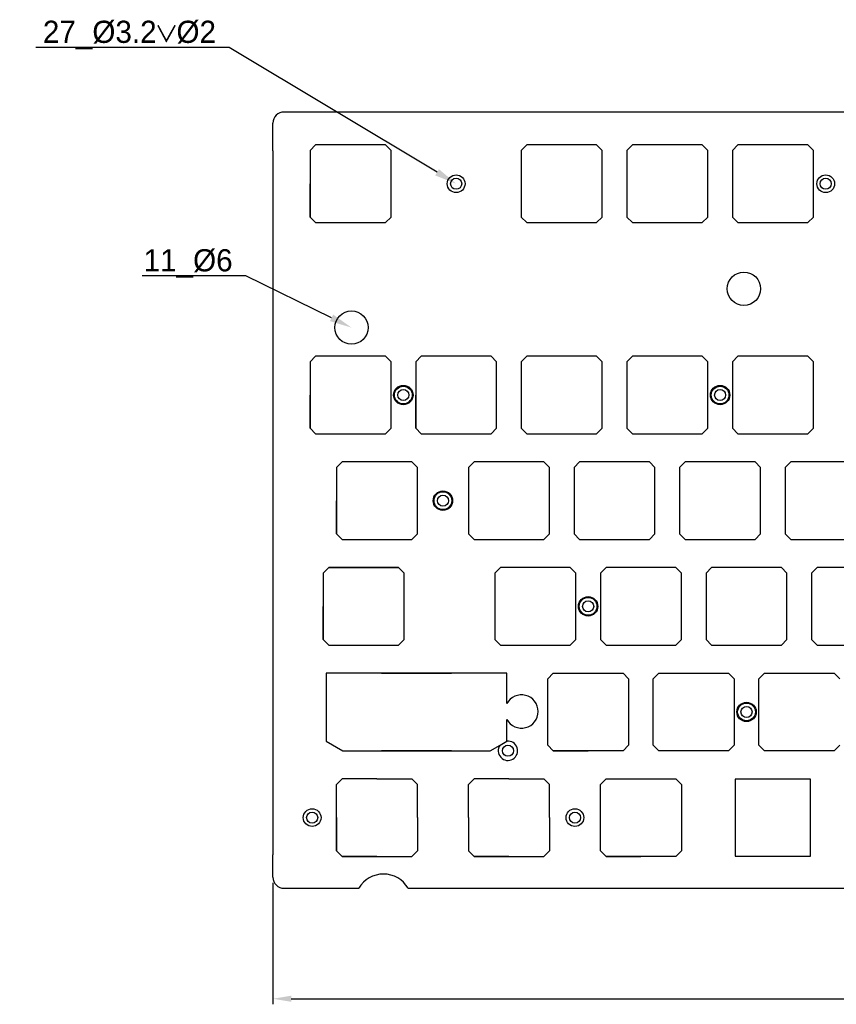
# Model space of a CAD drawing. Header units: millimetres. Extents: x -31 to 414, y 5 to 183.
# Tile 1 of 3: x -31 to 116, y 5 to 183. Entities that reach past the tile are written whole.
import ezdxf
from ezdxf import colors
from ezdxf.entities.mleader import LeaderData, LeaderLine
from ezdxf.math import Vec2, Vec3

# ---------------------------------------------------------------- set-up
doc = ezdxf.new("R2010")
doc.units = ezdxf.units.MM
doc.header["$PDSIZE"] = -1
doc.dimstyles.new('ISO-25', dxfattribs={"dimtxt": 2.5, "dimasz": 2.5, "dimexe": 1.25, "dimexo": 0.625, "dimtad": 1, "dimtxsty": 'Standard', "dimcen": 2.5, "dimadec": 0, "dimazin": 0, "dimtfac": 1, "dimtmove": 0, "dimatfit": 3, "dimfxl": 1, "dimarcsym": 0})

# ---------------------------------------------------------------- blocks, each defined once
blk = doc.blocks.new('*D1')
at = {"color": 0, "lineweight": -2, "transparency": 16777216}
for p, q in [((14.56, 27.29), (14.56, 5.36)), ((375.94, 27.29), (375.94, 5.36)), ((17.86, 6.36), (372.64, 6.36))]:
    blk.add_line(p, q, dxfattribs=at)
at = {"color": 0, "transparency": 16777216}
for points in [[(17.86, 6.91), (17.86, 5.81), (14.56, 6.36)], [(372.64, 6.91), (372.64, 5.81), (375.94, 6.36)]]:
    blk.add_solid(points, dxfattribs=at)
at = {"layer": 'Defpoints', "color": 0, "transparency": 16777216}
for p in [(14.56, 28.29), (375.94, 28.29), (375.94, 6.36)]:
    blk.add_point(p, dxfattribs=at)
at = {"color": 0, "transparency": 16777216, "insert": (195.25, 9.92), "char_height": 3.5, "attachment_point": 5}
blk.add_mtext('361,375', dxfattribs=at)

msp = doc.modelspace()

# ---------------------------------------------------------------- linework, layer by layer
at = {"color": 7, "true_color": 0xffffff}
for p, q in [((19.5624, 166.2453), (16.5624, 166.2453)), ((169.9374, 166.2453), (19.5624, 166.2453)), ((14.5624, 159.2453), (14.5624, 164.2453)), ((14.5624, 159.2453), (14.5624, 32.2879)), ((22.2624, 146.3203), (34.8624, 146.3203)), ((22.2624, 146.3203), (28.5624, 146.3203)), ((22.2624, 108.2203), (28.5624, 108.2203)), ((22.2624, 108.2203), (28.5624, 108.2203)), ((22.2624, 108.2203), (28.5624, 108.2203)), ((49.8374, 102.1703), (49.8374, 90.1703)), ((24.6436, 84.1203), (37.2436, 84.1203)), ((38.2436, 83.1203), (37.2436, 84.1203)), ((38.2436, 81.1203), (38.2436, 83.1203)), ((24.6436, 70.1203), (37.2436, 70.1203)), ((55.5999, 70.1203), (61.8999, 70.1203)), ((55.5999, 70.1203), (61.8999, 70.1203)), ((34.1686, 51.0762), (40.4686, 51.0762)), ((34.1686, 51.0762), (40.4686, 51.0762)), ((34.1686, 51.0762), (40.4686, 51.0762)), ((34.1686, 51.0762), (40.4686, 51.0762)), ((65.1249, 51.0762), (71.4249, 51.0762)), ((65.1249, 51.0762), (71.4249, 51.0762)), ((65.1249, 51.0762), (71.4249, 51.0762)), ((27.0249, 46.0203), (26.0249, 45.0203)), ((26.0249, 43.0203), (26.0249, 45.0203)), ((29.0249, 46.0203), (27.0249, 46.0203)), ((14.5624, 28.2879), (14.5624, 32.2879)), ((27.0249, 32.0203), (33.3249, 32.0203)), ((27.0249, 32.0203), (33.3249, 32.0203)), ((30.9436, 32.0203), (35.7061, 32.0203)), ((50.8374, 32.0203), (57.1374, 32.0203)), ((50.8374, 32.0203), (57.1374, 32.0203)), ((50.8374, 32.0203), (57.1374, 32.0203)), ((74.6499, 32.0262), (80.9499, 32.0262)), ((74.6499, 32.0262), (80.9499, 32.0262)), ((16.5624, 26.2879), (30.0704, 26.2879)), ((38.9421, 26.2879), (81.9499, 26.2879)), ((81.9499, 26.2879), (184.7249, 26.2879))]:
    msp.add_line(p, q, dxfattribs=at)
at = {"color": 7, "linetype": 'Continuous'}
for p, q in [((22.2624, 160.3203), (21.2624, 159.3203)), ((34.8624, 160.3203), (22.2624, 160.3203)), ((35.8624, 159.3203), (34.8624, 160.3203)), ((60.3624, 160.3203), (59.3624, 159.3203)), ((72.9624, 160.3203), (60.3624, 160.3203)), ((73.9624, 159.3203), (72.9624, 160.3203)), ((79.4124, 160.3203), (78.4124, 159.3203)), ((92.0124, 160.3203), (79.4124, 160.3203)), ((93.0124, 159.3203), (92.0124, 160.3203)), ((98.4624, 160.3203), (97.4624, 159.3203)), ((111.0624, 160.3203), (98.4624, 160.3203)), ((112.0624, 159.3203), (111.0624, 160.3203)), ((21.2624, 159.3203), (21.2624, 147.3203)), ((35.8624, 147.3203), (35.8624, 159.3203)), ((59.3624, 159.3203), (59.3624, 147.3203)), ((73.9624, 147.3203), (73.9624, 159.3203)), ((78.4124, 159.3203), (78.4124, 147.3203)), ((93.0124, 147.3203), (93.0124, 159.3203)), ((97.4624, 159.3203), (97.4624, 147.3203)), ((112.0624, 147.3203), (112.0624, 159.3203)), ((21.2624, 147.3203), (22.2624, 146.3203)), ((34.8624, 146.3203), (35.8624, 147.3203)), ((59.3624, 147.3203), (60.3624, 146.3203)), ((60.3624, 146.3203), (72.9624, 146.3203)), ((72.9624, 146.3203), (73.9624, 147.3203)), ((78.4124, 147.3203), (79.4124, 146.3203)), ((79.4124, 146.3203), (92.0124, 146.3203)), ((92.0124, 146.3203), (93.0124, 147.3203)), ((97.4624, 147.3203), (98.4624, 146.3203)), ((98.4624, 146.3203), (111.0624, 146.3203)), ((111.0624, 146.3203), (112.0624, 147.3203)), ((22.2624, 122.2203), (21.2624, 121.2203)), ((22.2624, 122.2203), (21.2624, 121.2203)), ((21.2624, 121.2203), (21.2624, 109.2203)), ((21.2624, 121.2203), (21.2624, 109.2203)), ((34.8624, 122.2203), (22.2624, 122.2203)), ((34.8624, 122.2203), (22.2624, 122.2203)), ((35.8624, 121.2203), (34.8624, 122.2203)), ((35.8624, 121.2203), (34.8624, 122.2203)), ((35.8624, 109.2203), (35.8624, 121.2203)), ((35.8624, 109.2203), (35.8624, 121.2203)), ((41.3124, 122.2203), (40.3124, 121.2203)), ((41.3124, 122.2203), (40.3124, 121.2203)), ((40.3124, 121.2203), (40.3124, 109.2203)), ((40.3124, 121.2203), (40.3124, 109.2203)), ((53.9124, 122.2203), (41.3124, 122.2203)), ((53.9124, 122.2203), (41.3124, 122.2203)), ((54.9124, 121.2203), (53.9124, 122.2203)), ((54.9124, 121.2203), (53.9124, 122.2203)), ((54.9124, 109.2203), (54.9124, 121.2203)), ((54.9124, 109.2203), (54.9124, 121.2203)), ((60.3624, 122.2203), (59.3624, 121.2203)), ((60.3624, 122.2203), (59.3624, 121.2203)), ((59.3624, 121.2203), (59.3624, 109.2203)), ((59.3624, 121.2203), (59.3624, 109.2203)), ((72.9624, 122.2203), (60.3624, 122.2203)), ((72.9624, 122.2203), (60.3624, 122.2203)), ((73.9624, 121.2203), (72.9624, 122.2203)), ((73.9624, 121.2203), (72.9624, 122.2203)), ((73.9624, 109.2203), (73.9624, 121.2203)), ((73.9624, 109.2203), (73.9624, 121.2203)), ((79.4124, 122.2203), (78.4124, 121.2203)), ((79.4124, 122.2203), (78.4124, 121.2203)), ((78.4124, 121.2203), (78.4124, 109.2203)), ((78.4124, 121.2203), (78.4124, 109.2203)), ((92.0124, 122.2203), (79.4124, 122.2203)), ((92.0124, 122.2203), (79.4124, 122.2203)), ((93.0124, 121.2203), (92.0124, 122.2203)), ((93.0124, 121.2203), (92.0124, 122.2203)), ((93.0124, 109.2203), (93.0124, 121.2203)), ((93.0124, 109.2203), (93.0124, 121.2203)), ((98.4624, 122.2203), (97.4624, 121.2203)), ((98.4624, 122.2203), (97.4624, 121.2203)), ((97.4624, 121.2203), (97.4624, 109.2203)), ((97.4624, 121.2203), (97.4624, 109.2203)), ((111.0624, 122.2203), (98.4624, 122.2203)), ((111.0624, 122.2203), (98.4624, 122.2203)), ((112.0624, 121.2203), (111.0624, 122.2203)), ((112.0624, 121.2203), (111.0624, 122.2203)), ((112.0624, 109.2203), (112.0624, 121.2203)), ((112.0624, 109.2203), (112.0624, 121.2203)), ((21.2624, 109.2203), (22.2624, 108.2203)), ((21.2624, 109.2203), (22.2624, 108.2203)), ((34.8624, 108.2203), (35.8624, 109.2203)), ((34.8624, 108.2203), (35.8624, 109.2203)), ((40.3124, 109.2203), (41.3124, 108.2203)), ((40.3124, 109.2203), (41.3124, 108.2203)), ((53.9124, 108.2203), (54.9124, 109.2203)), ((53.9124, 108.2203), (54.9124, 109.2203)), ((59.3624, 109.2203), (60.3624, 108.2203)), ((59.3624, 109.2203), (60.3624, 108.2203)), ((72.9624, 108.2203), (73.9624, 109.2203)), ((72.9624, 108.2203), (73.9624, 109.2203)), ((78.4124, 109.2203), (79.4124, 108.2203)), ((78.4124, 109.2203), (79.4124, 108.2203)), ((92.0124, 108.2203), (93.0124, 109.2203)), ((92.0124, 108.2203), (93.0124, 109.2203)), ((97.4624, 109.2203), (98.4624, 108.2203)), ((97.4624, 109.2203), (98.4624, 108.2203)), ((111.0624, 108.2203), (112.0624, 109.2203)), ((111.0624, 108.2203), (112.0624, 109.2203)), ((22.2624, 108.2203), (34.8624, 108.2203)), ((22.2624, 108.2203), (34.8624, 108.2203)), ((41.3124, 108.2203), (53.9124, 108.2203)), ((41.3124, 108.2203), (53.9124, 108.2203)), ((60.3624, 108.2203), (72.9624, 108.2203)), ((60.3624, 108.2203), (72.9624, 108.2203)), ((79.4124, 108.2203), (92.0124, 108.2203)), ((79.4124, 108.2203), (92.0124, 108.2203)), ((98.4624, 108.2203), (111.0624, 108.2203)), ((98.4624, 108.2203), (111.0624, 108.2203)), ((27.0249, 103.1703), (26.0249, 102.1703)), ((27.0249, 103.1703), (26.0249, 102.1703)), ((39.6249, 103.1703), (27.0249, 103.1703)), ((39.6249, 103.1703), (27.0249, 103.1703)), ((40.6249, 102.1703), (39.6249, 103.1703)), ((40.6249, 102.1703), (39.6249, 103.1703)), ((50.8374, 103.1703), (49.8374, 102.1703)), ((50.8374, 103.1703), (49.8374, 102.1703)), ((63.4374, 103.1703), (50.8374, 103.1703)), ((63.4374, 103.1703), (50.8374, 103.1703)), ((64.4374, 102.1703), (63.4374, 103.1703)), ((64.4374, 102.1703), (63.4374, 103.1703)), ((69.8874, 103.1703), (68.8874, 102.1703)), ((69.8874, 103.1703), (68.8874, 102.1703)), ((82.4874, 103.1703), (69.8874, 103.1703)), ((82.4874, 103.1703), (69.8874, 103.1703)), ((83.4874, 102.1703), (82.4874, 103.1703)), ((83.4874, 102.1703), (82.4874, 103.1703)), ((88.9374, 103.1703), (87.9374, 102.1703)), ((88.9374, 103.1703), (87.9374, 102.1703)), ((101.5374, 103.1703), (88.9374, 103.1703)), ((101.5374, 103.1703), (88.9374, 103.1703)), ((102.5374, 102.1703), (101.5374, 103.1703)), ((102.5374, 102.1703), (101.5374, 103.1703)), ((107.9874, 103.1703), (106.9874, 102.1703)), ((107.9874, 103.1703), (106.9874, 102.1703)), ((120.5874, 103.1703), (107.9874, 103.1703)), ((120.5874, 103.1703), (107.9874, 103.1703)), ((26.0249, 102.1703), (26.0249, 90.1703)), ((26.0249, 102.1703), (26.0249, 90.1703)), ((40.6249, 90.1703), (40.6249, 102.1703)), ((40.6249, 90.1703), (40.6249, 102.1703)), ((49.8374, 102.1703), (49.8374, 90.1703)), ((64.4374, 90.1703), (64.4374, 102.1703)), ((64.4374, 90.1703), (64.4374, 102.1703)), ((68.8874, 102.1703), (68.8874, 90.1703)), ((68.8874, 102.1703), (68.8874, 90.1703)), ((83.4874, 90.1703), (83.4874, 102.1703)), ((83.4874, 90.1703), (83.4874, 102.1703)), ((87.9374, 102.1703), (87.9374, 90.1703)), ((87.9374, 102.1703), (87.9374, 90.1703)), ((102.5374, 90.1703), (102.5374, 102.1703)), ((102.5374, 90.1703), (102.5374, 102.1703)), ((106.9874, 102.1703), (106.9874, 90.1703)), ((106.9874, 102.1703), (106.9874, 90.1703)), ((26.0249, 90.1703), (27.0249, 89.1703)), ((26.0249, 90.1703), (27.0249, 89.1703)), ((39.6249, 89.1703), (40.6249, 90.1703)), ((39.6249, 89.1703), (40.6249, 90.1703)), ((49.8374, 90.1703), (50.8374, 89.1703)), ((49.8374, 90.1703), (50.8374, 89.1703)), ((63.4374, 89.1703), (64.4374, 90.1703)), ((63.4374, 89.1703), (64.4374, 90.1703)), ((68.8874, 90.1703), (69.8874, 89.1703)), ((68.8874, 90.1703), (69.8874, 89.1703)), ((69.8874, 89.1703), (82.4874, 89.1703)), ((69.8874, 89.1703), (82.4874, 89.1703)), ((82.4874, 89.1703), (83.4874, 90.1703)), ((82.4874, 89.1703), (83.4874, 90.1703)), ((87.9374, 90.1703), (88.9374, 89.1703)), ((87.9374, 90.1703), (88.9374, 89.1703)), ((88.9374, 89.1703), (101.5374, 89.1703)), ((88.9374, 89.1703), (101.5374, 89.1703)), ((101.5374, 89.1703), (102.5374, 90.1703)), ((101.5374, 89.1703), (102.5374, 90.1703)), ((106.9874, 90.1703), (107.9874, 89.1703)), ((106.9874, 90.1703), (107.9874, 89.1703)), ((107.9874, 89.1703), (120.5874, 89.1703)), ((107.9874, 89.1703), (120.5874, 89.1703)), ((24.6436, 84.1203), (23.6436, 83.1203)), ((37.2436, 84.1203), (24.6436, 84.1203)), ((55.5999, 84.1203), (54.5999, 83.1203)), ((55.5999, 84.1203), (54.5999, 83.1203)), ((68.1999, 84.1203), (55.5999, 84.1203)), ((68.1999, 84.1203), (55.5999, 84.1203)), ((69.1999, 83.1203), (68.1999, 84.1203)), ((69.1999, 83.1203), (68.1999, 84.1203)), ((74.6499, 84.1203), (73.6499, 83.1203)), ((74.6499, 84.1203), (73.6499, 83.1203)), ((87.2499, 84.1203), (74.6499, 84.1203)), ((87.2499, 84.1203), (74.6499, 84.1203)), ((88.2499, 83.1203), (87.2499, 84.1203)), ((88.2499, 83.1203), (87.2499, 84.1203)), ((93.6999, 84.1203), (92.6999, 83.1203)), ((93.6999, 84.1203), (92.6999, 83.1203)), ((106.2999, 84.1203), (93.6999, 84.1203)), ((106.2999, 84.1203), (93.6999, 84.1203)), ((107.2999, 83.1203), (106.2999, 84.1203)), ((107.2999, 83.1203), (106.2999, 84.1203)), ((112.7499, 84.1203), (111.7499, 83.1203)), ((112.7499, 84.1203), (111.7499, 83.1203)), ((125.3499, 84.1203), (112.7499, 84.1203)), ((125.3499, 84.1203), (112.7499, 84.1203)), ((23.6436, 83.1203), (23.6436, 71.1203)), ((54.5999, 83.1203), (54.5999, 71.1203)), ((54.5999, 83.1203), (54.5999, 71.1203)), ((69.1999, 71.1203), (69.1999, 83.1203)), ((69.1999, 71.1203), (69.1999, 83.1203)), ((73.6499, 83.1203), (73.6499, 71.1203)), ((73.6499, 83.1203), (73.6499, 71.1203)), ((88.2499, 71.1203), (88.2499, 83.1203)), ((88.2499, 71.1203), (88.2499, 83.1203)), ((92.6999, 83.1203), (92.6999, 71.1203)), ((92.6999, 83.1203), (92.6999, 71.1203)), ((107.2999, 71.1203), (107.2999, 83.1203)), ((107.2999, 71.1203), (107.2999, 83.1203)), ((111.7499, 83.1203), (111.7499, 71.1203)), ((111.7499, 83.1203), (111.7499, 71.1203)), ((38.2436, 71.1203), (38.2436, 81.1203)), ((23.6436, 71.1203), (24.6436, 70.1203)), ((37.2436, 70.1203), (38.2436, 71.1203)), ((54.5999, 71.1203), (55.5999, 70.1203)), ((54.5999, 71.1203), (55.5999, 70.1203)), ((68.1999, 70.1203), (69.1999, 71.1203)), ((68.1999, 70.1203), (69.1999, 71.1203)), ((73.6499, 71.1203), (74.6499, 70.1203)), ((73.6499, 71.1203), (74.6499, 70.1203)), ((87.2499, 70.1203), (88.2499, 71.1203)), ((87.2499, 70.1203), (88.2499, 71.1203)), ((92.6999, 71.1203), (93.6999, 70.1203)), ((92.6999, 71.1203), (93.6999, 70.1203)), ((106.2999, 70.1203), (107.2999, 71.1203)), ((106.2999, 70.1203), (107.2999, 71.1203)), ((111.7499, 71.1203), (112.7499, 70.1203)), ((111.7499, 71.1203), (112.7499, 70.1203)), ((55.5999, 70.1203), (68.1999, 70.1203)), ((55.5999, 70.1203), (68.1999, 70.1203)), ((74.6499, 70.1203), (87.2499, 70.1203)), ((74.6499, 70.1203), (87.2499, 70.1203)), ((93.6999, 70.1203), (106.2999, 70.1203)), ((93.6999, 70.1203), (106.2999, 70.1203)), ((112.7499, 70.1203), (125.3499, 70.1203)), ((112.7499, 70.1203), (125.3499, 70.1203)), ((56.7686, 65.0733), (24.1686, 65.0733)), ((24.1686, 65.0733), (24.1686, 52.8053)), ((56.7686, 59.5726), (56.7686, 65.0733)), ((56.7686, 52.8161), (56.7686, 56.733)), ((24.1686, 52.8053), (27.1686, 51.0733)), ((53.7686, 51.0733), (55.5312, 52.0909)), ((27.1686, 51.0733), (53.7686, 51.0733))]:
    msp.add_line(p, q, dxfattribs=at)
for p, q in [((21.2624, 147.3203), (21.2624, 153.3203)), ((60.3624, 146.3203), (66.6624, 146.3203)), ((21.2624, 109.2203), (21.2624, 115.2203)), ((40.3124, 109.2203), (40.3124, 115.2203)), ((22.2624, 108.2203), (28.5624, 108.2203)), ((41.3124, 108.2203), (47.6124, 108.2203)), ((60.3624, 108.2203), (66.6624, 108.2203)), ((79.4124, 108.2203), (85.7124, 108.2203)), ((26.0249, 90.1703), (26.0249, 96.1703)), ((27.0249, 89.1703), (39.6249, 89.1703)), ((27.0249, 89.1703), (39.6249, 89.1703)), ((50.8374, 89.1703), (63.4374, 89.1703)), ((50.8374, 89.1703), (57.1374, 89.1703)), ((50.8374, 89.1703), (63.4374, 89.1703)), ((107.9874, 89.1703), (114.2874, 89.1703)), ((23.6436, 71.1203), (23.6436, 77.1203)), ((55.5999, 70.1203), (61.8999, 70.1203)), ((34.1686, 65.0703), (46.7686, 65.0703)), ((34.1686, 65.0703), (40.4686, 65.0703)), ((34.1686, 65.0703), (40.4686, 65.0703)), ((40.4686, 65.0703), (46.7686, 65.0703)), ((40.4686, 65.0703), (46.7686, 65.0703)), ((64.1278, 64.0733), (65.1249, 65.0703)), ((64.1278, 64.0733), (65.1249, 65.0703)), ((64.1278, 52.0733), (64.1278, 64.0733)), ((64.1278, 52.0733), (64.1278, 64.0733)), ((65.1249, 65.0703), (77.7249, 65.0703)), ((65.1249, 65.0703), (77.7249, 65.0703)), ((77.7249, 65.0703), (78.7219, 64.0733)), ((77.7249, 65.0703), (78.7219, 64.0733)), ((78.7219, 64.0733), (78.7219, 52.0733)), ((78.7219, 64.0733), (78.7219, 52.0733)), ((83.1778, 64.0733), (84.1749, 65.0703)), ((83.1778, 64.0733), (84.1749, 65.0703)), ((83.1778, 52.0733), (83.1778, 64.0733)), ((83.1778, 52.0733), (83.1778, 64.0733)), ((84.1749, 65.0703), (96.7749, 65.0703)), ((84.1749, 65.0703), (96.7749, 65.0703)), ((96.7749, 65.0703), (97.7719, 64.0733)), ((96.7749, 65.0703), (97.7719, 64.0733)), ((97.7719, 64.0733), (97.7719, 52.0733)), ((97.7719, 64.0733), (97.7719, 52.0733)), ((102.2278, 64.0733), (103.2249, 65.0703)), ((102.2278, 64.0733), (103.2249, 65.0703)), ((102.2278, 52.0733), (102.2278, 64.0733)), ((102.2278, 52.0733), (102.2278, 64.0733)), ((103.2249, 65.0703), (115.8249, 65.0703)), ((103.2249, 65.0703), (115.8249, 65.0703)), ((115.8249, 65.0703), (116.8219, 64.0733)), ((115.8249, 65.0703), (116.8219, 64.0733)), ((55.5312, 52.0909), (56.7686, 52.8161)), ((65.1249, 51.0762), (64.1278, 52.0733)), ((65.1249, 51.0762), (64.1278, 52.0733)), ((78.7219, 52.0733), (77.7249, 51.0762)), ((78.7219, 52.0733), (77.7249, 51.0762)), ((84.1749, 51.0762), (83.1778, 52.0733)), ((84.1749, 51.0762), (83.1778, 52.0733)), ((97.7719, 52.0733), (96.7749, 51.0762)), ((97.7719, 52.0733), (96.7749, 51.0762)), ((103.2249, 51.0762), (102.2278, 52.0733)), ((103.2249, 51.0762), (102.2278, 52.0733)), ((116.8219, 52.0733), (115.8249, 51.0762)), ((116.8219, 52.0733), (115.8249, 51.0762)), ((40.4686, 51.0762), (34.1686, 51.0762)), ((46.7686, 51.0762), (34.1686, 51.0762)), ((34.1686, 51.0762), (40.4686, 51.0762)), ((46.7686, 51.0762), (34.1686, 51.0762)), ((34.1686, 51.0762), (40.4686, 51.0762)), ((40.4686, 51.0762), (46.7686, 51.0762)), ((71.4249, 51.0762), (65.1249, 51.0762)), ((77.7249, 51.0762), (65.1249, 51.0762)), ((77.7249, 51.0762), (71.4249, 51.0762)), ((90.4749, 51.0762), (84.1749, 51.0762)), ((96.7749, 51.0762), (84.1749, 51.0762)), ((96.7749, 51.0762), (90.4749, 51.0762)), ((109.5249, 51.0762), (103.2249, 51.0762)), ((115.8249, 51.0762), (103.2249, 51.0762)), ((115.8249, 51.0762), (109.5249, 51.0762)), ((33.3249, 46.0203), (29.0249, 46.0203)), ((33.3249, 46.0203), (39.6249, 46.0203)), ((39.6249, 46.0203), (40.6249, 45.0203)), ((40.6249, 39.0203), (40.6249, 45.0203)), ((49.8374, 45.0203), (50.8374, 46.0203)), ((49.8374, 39.0203), (49.8374, 45.0203)), ((57.1374, 46.0203), (50.8374, 46.0203)), ((57.1374, 46.0203), (63.4374, 46.0203)), ((64.4374, 45.0203), (63.4374, 46.0203)), ((64.4374, 39.0203), (64.4374, 45.0203)), ((73.6528, 45.0233), (74.6499, 46.0203)), ((73.6528, 33.0233), (73.6528, 45.0233)), ((74.6499, 46.0203), (80.9499, 46.0203)), ((80.9499, 46.0203), (87.2499, 46.0203)), ((87.2499, 46.0203), (88.2469, 45.0233)), ((88.2469, 45.0233), (88.2469, 33.0233)), ((111.5624, 45.9733), (97.9624, 45.9733)), ((97.9624, 45.9733), (97.9624, 32.0733)), ((111.5624, 39.0233), (111.5624, 45.9733)), ((111.5624, 32.0733), (111.5624, 45.9733)), ((26.0249, 39.0203), (26.0249, 43.0203)), ((26.0249, 39.0203), (26.0249, 33.0203)), ((26.0249, 33.0203), (26.0249, 39.0203)), ((40.6249, 39.0203), (40.6249, 33.0203)), ((49.8374, 39.0203), (49.8374, 33.0203)), ((64.4374, 39.0203), (64.4374, 33.0203)), ((73.6528, 33.0233), (73.6528, 39.0233)), ((27.0249, 32.0203), (26.0249, 33.0203)), ((33.3249, 32.0203), (27.0249, 32.0203)), ((27.0249, 32.0203), (33.3249, 32.0203)), ((33.3249, 32.0203), (39.6249, 32.0203)), ((39.6249, 32.0203), (40.6249, 33.0203)), ((49.8374, 33.0203), (50.8374, 32.0203)), ((57.1374, 32.0203), (50.8374, 32.0203)), ((57.1374, 32.0203), (63.4374, 32.0203)), ((64.4374, 33.0203), (63.4374, 32.0203)), ((74.6499, 32.0262), (73.6528, 33.0233)), ((87.2499, 32.0262), (74.6499, 32.0262)), ((74.6499, 32.0262), (80.9499, 32.0262)), ((74.6499, 32.0262), (80.9499, 32.0262)), ((88.2469, 33.0233), (87.2499, 32.0262)), ((97.9624, 32.0733), (111.5624, 32.0733))]:
    msp.add_line(p, q)
at = {"color": 7, "true_color": 0xffffff}
for centre, radius in [((47.6124, 153.3203), 1.6), ((114.2874, 153.3203), 1.6), ((47.6124, 153.3203), 1), ((114.2874, 153.3203), 1), ((99.5313, 134.3859), 3), ((28.7364, 127.3778), 3), ((38.0874, 115.2203), 1.75), ((38.0874, 115.2203), 1.6), ((38.0874, 115.2203), 1), ((38.0874, 115.2203), 1), ((95.2374, 115.2203), 1.75), ((95.2374, 115.2203), 1.6), ((95.2374, 115.2203), 1), ((95.2374, 115.2203), 1), ((45.2311, 96.1703), 1.75), ((45.2311, 96.1703), 1.6), ((45.2311, 96.1703), 1), ((45.2311, 96.1703), 1), ((71.4249, 77.1203), 1.75), ((71.4249, 77.1203), 1.6), ((71.4249, 77.1203), 1), ((71.4249, 77.1203), 1), ((99.9999, 58.0762), 1.75), ((99.9999, 58.0762), 1.6), ((99.9999, 58.0762), 1), ((99.9999, 58.0762), 1), ((56.957, 51.0762), 1), ((21.6374, 39.0203), 1.6), ((21.6374, 39.0203), 1), ((69.0436, 39.0203), 1.6), ((69.0436, 39.0203), 1)]:
    msp.add_circle(centre, radius, dxfattribs=at)
for centre, radius, start, end in [((16.5624, 164.2453), 2, 90, 180), ((59.4114, 58.1528), 3, 208.246819, 151.753181), ((56.957, 51.0762), 1.75, 144.564052, 96.180292), ((34.5063, 23.7268), 5.1221, 30, 150), ((16.5624, 28.2879), 2, 180, 270)]:
    msp.add_arc(centre, radius, start, end, dxfattribs=at)

# ---------------------------------------------------------------- dimensions: what is measured, and where the dimension line sits
dim = msp.add_linear_dim(base=(375.9374, 6.3588), p1=(14.5624, 28.2879), p2=(375.9374, 28.2879), dimstyle='ISO-25', override={"dimtxt": 3.5, "dimasz": 3.302, "dimexe": 1, "dimexo": 1, "dimgap": 1.524, "dimtih": 1, "dimtoh": 1, "dimdec": 3, "dimzin": 0, "dimadec": 2, "dimtdec": 3, "dimtzin": 0})
dim.commit()
dim.dimension.update_dxf_attribs({"geometry": '*D1', "text_midpoint": (195.2499, 9.9245)})

# ---------------------------------------------------------------- leaders
ml = msp.add_multileader_mtext('Standard', dxfattribs=at)
ml.set_content('27_%%C3.2{\\A1;\\fGDT|b0|i0|c134|p2;\\W0.7;\\C256;w}%%C2', color=(255, 255, 255))
ml.set_leader_properties()
ml.build(insert=Vec2(0, 0))
ml.multileader.update_dxf_attribs({"text_right_attachment_type": 6, "dogleg_length": 0.36})
ctx = ml.context
ctx.base_point, ctx.plane_origin = Vec3(-35.9674, 180.3841), Vec3(47.6124, 153.3203)
ctx.right_attachment, ctx.text_align_type = 6, 2
notes = []
notes.append((ctx, [(0, (1, 1, 0), (6.6512, 177.9174), (-1, 0), 0.36, [(0, [(47.6124, 153.3203)], 0, [])])]))
ctx.mtext.insert, ctx.mtext.alignment, ctx.mtext.flow_direction = Vec3(4.2912, 182.7174), 3, 5
ml = msp.add_multileader_mtext('Standard', dxfattribs=at)
ml.set_content('11_%%C6', color=(255, 255, 255))
ml.set_leader_properties()
ml.build(insert=Vec2(0, 0))
ml.multileader.update_dxf_attribs({"text_right_attachment_type": 6, "dogleg_length": 0.36})
ctx = ml.context
ctx.base_point, ctx.plane_origin = Vec3(-10.709, 139.19), Vec3(28.7364, 127.3778)
ctx.right_attachment, ctx.text_align_type = 6, 2
notes.append((ctx, [(0, (1, 1, 0), (9.651, 136.7233), (-1, 0), 0.36, [(0, [(28.7364, 127.3778)], 0, [])])]))
ctx.mtext.insert, ctx.mtext.alignment, ctx.mtext.flow_direction = Vec3(7.291, 141.5233), 3, 5
for ctx, leaders in notes:
    for number, flags, end, landing, length, lines in leaders:
        leader = LeaderData()
        leader.index, (leader.has_last_leader_line, leader.has_dogleg_vector, leader.attachment_direction) = number, flags
        leader.last_leader_point, leader.dogleg_vector, leader.dogleg_length = Vec3(end), Vec3(landing), length
        for number, points, colour, breaks in lines:
            line = LeaderLine()
            line.index, line.vertices, line.color, line.breaks = number, Vec3.list(points), colors.encode_raw_color(colour), breaks
            leader.lines.append(line)
        ctx.leaders.append(leader)

doc.saveas('drawing.dxf')
